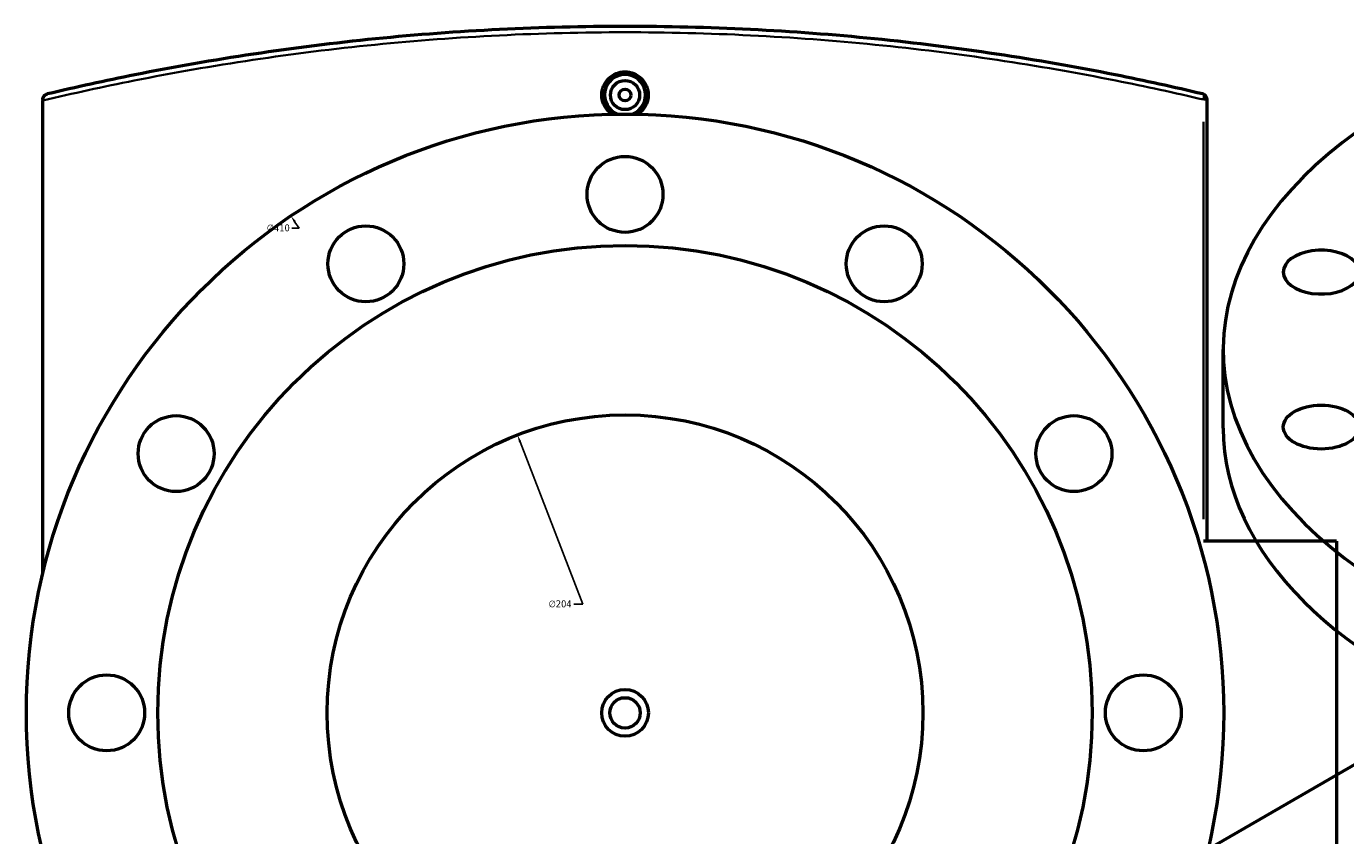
# Model space of a CAD drawing. Header units: millimetres. Extents: x -604 to 1145, y -317 to 908.
# Tile 8 of 10: x 240 to 692, y 617 to 894. Entities that reach past the tile are written whole.
import ezdxf

# ---------------------------------------------------------------- set-up
doc = ezdxf.new("R2010")
doc.units = ezdxf.units.MM
for name, color, linetype, lineweight in [('Dimension (ANSI)', 7, 'Continuous', 25), ('Visible (ANSI)', 7, 'Continuous', 50), ('Visible Narrow (ANSI)', 7, 'Continuous', 35)]:
    doc.layers.add(name, color=color, linetype=linetype, lineweight=lineweight)
doc.styles.add('Note Text (ANSI)', font='tahoma.ttf')
doc.dimstyles.new('Default - mm (ANSI)', dxfattribs={"dimtxt": 2.4, "dimasz": 2.5, "dimexe": 3.175, "dimexo": 1.6002, "dimgap": 0.8, "dimtad": 0, "dimtoh": 1, "dimdec": 0, "dimrnd": 1e-08, "dimzin": 4, "dimdsep": 46, "dimtxsty": 'Note Text (ANSI)', "dimcen": 0.09, "dimdle": 10, "dimclrd": 256, "dimclre": 256, "dimclrt": 5, "dimadec": 1, "dimazin": 1, "dimtfac": 1.27, "dimtofl": 0, "dimtmove": 0, "dimatfit": 3, "dimfxl": 1, "dimtolj": 1, "dimtzin": 4, "dimlwd": -1, "dimlwe": -1, "dimarcsym": 0})

# ---------------------------------------------------------------- blocks, each defined once
blk = doc.blocks.new('*D7')
at = {"layer": 'Defpoints', "color": 0, "transparency": 16777216}
for p in [(408.32, 753.83), (481.99, 563.6)]:
    blk.add_point(p, dxfattribs=at)
at = {"layer": 'Dimension (ANSI)', "transparency": 16777216}
for p, q in [((430.74, 695.94), (409.23, 751.5)), ((427.59, 695.94), (430.74, 695.94))]:
    blk.add_line(p, q, dxfattribs=at)
blk.add_solid([(409.61, 751.65), (408.84, 751.35), (408.32, 753.83)], dxfattribs=at)
at = {"layer": 'Dimension (ANSI)', "color": 5, "transparency": 16777216, "insert": (419, 697.24), "char_height": 2.4, "attachment_point": 1, "style": 'Note Text (ANSI)'}
blk.add_mtext('\\A1;∅204', dxfattribs=at)
blk = doc.blocks.new('*D8')
at = {"layer": 'Defpoints', "color": 0, "transparency": 16777216}
for p in [(330.75, 828.82), (559.57, 488.61)]:
    blk.add_point(p, dxfattribs=at)
at = {"layer": 'Dimension (ANSI)', "transparency": 16777216}
for p, q in [((333.54, 824.67), (332.14, 826.74)), ((331.04, 824.67), (333.54, 824.67))]:
    blk.add_line(p, q, dxfattribs=at)
blk.add_solid([(332.49, 826.97), (331.8, 826.51), (330.75, 828.82)], dxfattribs=at)
at = {"layer": 'Dimension (ANSI)', "color": 5, "transparency": 16777216, "insert": (322.49, 825.96), "char_height": 2.4, "attachment_point": 1, "style": 'Note Text (ANSI)'}
blk.add_mtext('\\A1;∅410', dxfattribs=at)

msp = doc.modelspace()

# ---------------------------------------------------------------- linework, layer by layer
at = {"layer": 'Visible (ANSI)'}
for p, q in [((245.81, 868.63), (245.81, 868.34)), ((245.81, 706.51), (245.81, 868.34)), ((644.51, 717.46), (644.51, 868.63)), ((650.03, 756.12), (650.03, 783.07)), ((688.81, 717.46), (643.28, 717.46)), ((688.81, 717.46), (688.81, 599.96)), ((565.84, 566.46), (727.03, 659.52))]:
    msp.add_line(p, q, dxfattribs=at)
for centre, radius in [((445.16, 870.21), 5), ((445.16, 870.21), 2), ((445.16, 658.71), 205), ((445.16, 836.21), 13), ((356.41, 812.43), 13), ((533.91, 812.43), 13), ((445.16, 658.71), 160), ((291.44, 747.46), 13), ((445.16, 658.71), 102), ((598.88, 747.46), 13), ((267.66, 658.71), 13), ((622.66, 658.71), 13), ((445.16, 658.71), 8), ((445.16, 658.71), 5.2)]:
    msp.add_circle(centre, radius, dxfattribs=at)
for centre, radius, start, end in [((445.16, 870.21), 7, 291.4321, 248.5679), ((642.51, 868.63), 2, 0, 76.6593)]:
    msp.add_arc(centre, radius, start, end, dxfattribs=at)
for centre, major_axis, start_param, end_param in [((855.03, 783.07), (-205, 0), 5.274453, 10.43351), ((683.58, 809.59), (-13, 0), 3.634607, 8.931764), ((855.03, 756.12), (-205, 0), 0, 3.141593)]:
    msp.add_ellipse(centre, major_axis=major_axis, ratio=0.57735, start_param=start_param, end_param=end_param, dxfattribs=at)
msp.add_ellipse((683.58, 756.54), major_axis=(13, 0), ratio=0.57735, dxfattribs=at)
for points, knots in [([(642.97, 870.58), (633.13, 872.91), (623.13, 875.1), (586.37, 882.44), (558.77, 886.62), (502.5, 892.26), (473.83, 893.71), (445.16, 893.71), (416.49, 893.71), (387.82, 892.26), (331.54, 886.62), (303.95, 882.44), (267.18, 875.1), (257.19, 872.91), (247.35, 870.58)], [5.219656, 5.219656, 5.219656, 5.219656, 8.485334, 8.485334, 17.066129, 17.066129, 25.646928, 25.646928, 25.646928, 34.227728, 34.227728, 42.808522, 42.808522, 46.074355, 46.074355, 46.074355, 46.074355]), ([(440.69, 863.67), (440.27, 863.95), (439.89, 864.27), (438.85, 865.31), (438.23, 866.2), (437.42, 868.16), (437.23, 869.22), (437.23, 870.21), (437.23, 871.21), (437.42, 872.27), (438.23, 874.22), (438.85, 875.12), (440.25, 876.52), (441.15, 877.13), (443.1, 877.94), (444.16, 878.14), (446.15, 878.14), (447.22, 877.94), (449.17, 877.13), (450.06, 876.52), (451.47, 875.12), (452.08, 874.22), (452.89, 872.27), (453.09, 871.21), (453.09, 870.21)], [4.037922, 4.037922, 4.037922, 4.037922, 4.182029, 4.182029, 4.480771, 4.480771, 4.779514, 4.779514, 4.779514, 5.078256, 5.078256, 5.376999, 5.376999, 5.675695, 5.675695, 5.974392, 5.974392, 6.273089, 6.273089, 6.571785, 6.571785, 6.870528, 6.870528, 7.16927, 7.16927, 7.16927, 7.16927]), ([(245.81, 868.63), (245.81, 868.86), (245.85, 869.08), (246, 869.52), (246.12, 869.73), (246.41, 870.08), (246.58, 870.22), (246.94, 870.45), (247.13, 870.53), (247.34, 870.58), (247.34, 870.58), (247.35, 870.58)], [-0.3006701, -0.3006701, -0.3006701, -0.3006701, -0.2315254, -0.2315254, -0.1508885, -0.1508885, -0.0765605, -0.0765605, 0, 0, 0.0007633, 0.0007633, 0.0007633, 0.0007633]), ([(453.09, 870.21), (453.09, 869.22), (452.89, 868.16), (452.08, 866.2), (451.47, 865.31), (450.43, 864.27), (450.04, 863.95), (449.63, 863.67)], [2.3897568, 2.3897568, 2.3897568, 2.3897568, 2.6884994, 2.6884994, 2.9872419, 2.9872419, 3.1313487, 3.1313487, 3.1313487, 3.1313487])]:
    msp.add_open_spline(points, degree=3, knots=knots, dxfattribs=at)
at = {"layer": 'Visible Narrow (ANSI)'}
for p, q in [((644.5, 868.63), (643.38, 868.63)), ((643.28, 861.07), (643.28, 725.02))]:
    msp.add_line(p, q, dxfattribs=at)
msp.add_ellipse((642.51, 868.63), major_axis=(0.46, 1.95), ratio=0.3758, start_param=4.875367, end_param=6.20909, dxfattribs=at)
msp.add_open_spline([(245.81, 868.34), (256.06, 870.78), (266.48, 873.06), (303.73, 880.47), (331.36, 884.64), (387.73, 890.26), (416.44, 891.71), (445.16, 891.71), (473.87, 891.71), (502.59, 890.26), (558.95, 884.64), (586.59, 880.47), (623.41, 873.14), (633.42, 870.96), (643.28, 868.63)], degree=3, knots=[-46.210405, -46.210405, -46.210405, -46.210405, -42.808522, -42.808522, -34.227728, -34.227728, -25.646928, -25.646928, -25.646928, -17.066129, -17.066129, -8.485334, -8.485334, -5.219656, -5.219656, -5.219656, -5.219656], dxfattribs=at)

# ---------------------------------------------------------------- dimensions: what is measured, and where the dimension line sits
at = {"layer": 'Dimension (ANSI)'}
for p1, p2, picture, middle in [((559.57, 488.61), (330.75, 828.82), '*D8', (326.36, 824.67)), ((481.99, 563.6), (408.32, 753.83), '*D7', (422.89, 695.94))]:
    dim = msp.add_diameter_dim_2p(p1=p1, p2=p2, dimstyle='Default - mm (ANSI)', override={"dimgap": 0.8, "dimtih": 1, "dimdec": 0, "dimlfac": 1, "dimtol": 0, "dimlim": 0, "dimtp": 0, "dimtm": 0, "dimtdec": 2}, dxfattribs=at)
    dim.commit()
    dim.dimension.update_dxf_attribs({"geometry": picture, "text_midpoint": middle, "dimtype": 163})

doc.saveas('drawing.dxf')
